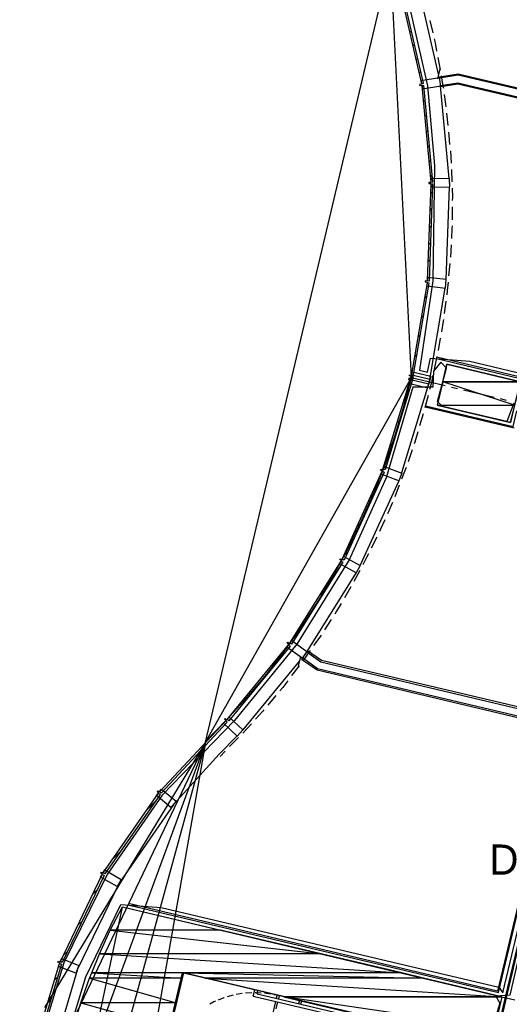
# Model space of a CAD drawing. Header units: feet. Extents: x -79 to 198, y -22 to 181.
# Tile 130 of 256: x 14 to 33, y 72 to 111. Entities that reach past the tile are written whole.
import ezdxf
from ezdxf.enums import TextEntityAlignment as Align

# ---------------------------------------------------------------- set-up
doc = ezdxf.new("R2010")
doc.units = ezdxf.units.FT
for name, color, linetype in [('A-AREA-COMUN', 252, 'CONTINUOUS'), ('A-AREA-UNIDAD', 30, 'CONTINUOUS'), ('A-LINEA', 7, 'CONTINUOUS'), ('A-MURO-CONCRETO', 8, 'CONTINUOUS'), ('A-NOMBRE-ESPACIO', 2, 'CONTINUOUS')]:
    doc.layers.add(name, color=color, linetype=linetype)

msp = doc.modelspace()

# ---------------------------------------------------------------- linework, layer by layer
at = {"layer": 'A-AREA-COMUN'}
msp.add_lwpolyline([(52.88, 71.1644), (33.92, 75.6444), (33.12, 72.16), (32.56, 72.1244), (32.72, 71.84), (32.208, 70.2044), (20.08, 73.0489), (18.16, 64.96)], dxfattribs=at)
at = {"layer": 'A-AREA-UNIDAD'}
for points in [[(28.88, 112.5689), (29.84, 108.3733), (30.112, 105.2089), (30.048, 100.6044), (29.52, 97.0489), (29.84, 96.9778), (29.952, 97.5289), (31.52, 97.4044), (33.68, 96.8889)], [(33.28, 95.7333), (32.992, 95.0044), (30.432, 95.6089), (30.24, 95.8044), (30.592, 97.1378), (30.368, 97.3689), (30.08, 97.0133), (30.048, 96.3733), (29.248, 96.3733), (28.192, 92.7644), (26.72, 89.4933), (24.64, 86.1333), (22.16, 83.0933), (19.28, 80.1244), (17.088, 76.96), (15.36, 73.44), (14.272, 69.8489)], [(15.232, 69.5644), (16.24, 72.8889), (17.632, 75.7689), (19.232, 75.6444), (32.672, 72.48), (32.832, 72.2489), (33.68, 75.8044), (34.72, 75.8044), (49.408, 72.32), (49.84, 74.0444), (50.8, 74.0444), (54.08, 73.2444), (54.24, 73.44), (55.28, 73.44), (59.728, 72.3733), (60.32, 72.3733), (61.088, 75.6089), (61.36, 75.84), (62.528, 75.5733), (62.72, 75.36), (61.888, 71.9644), (62.8, 71.9644), (62.96, 71.6089)]]:
    msp.add_lwpolyline(points, dxfattribs=at)
at = {"layer": 'A-LINEA'}
for p, q in [((21.0069, 82.2403), (28.3763, 113.3838)), ((29.195, 96.7636), (28.3763, 113.388)), ((30.28, 108.8444), (29.48, 112.3111)), ((29.9333, 110.9778), (30.0533, 110.4844)), ((29.1333, 110.4978), (29.2, 110.5644)), ((29.2533, 109.9511), (29.32, 110.0178)), ((29.3733, 109.4178), (29.4533, 109.4844)), ((30.2533, 109.5111), (30.3467, 109.0178)), ((30.3333, 109.0578), (30.24, 108.6578)), ((29.5067, 108.8844), (29.5733, 108.9511)), ((31.0533, 108.8044), (30.32, 108.6844)), ((30.3867, 108.7778), (30.4667, 108.2844)), ((31.0533, 108.8578), (45.92, 105.3511)), ((45.9467, 105.2844), (31.0533, 108.8044)), ((29.6133, 108.3378), (29.6667, 108.3778)), ((30.7067, 104.6844), (30.36, 108.3778)), ((30.3733, 108.3911), (31.04, 108.4978)), ((31.04, 108.4444), (30.3733, 108.3378)), ((31.04, 108.4978), (45.88, 104.9911)), ((45.8267, 104.9511), (31.04, 108.4444)), ((29.6667, 107.7378), (29.7467, 107.8044)), ((29.7333, 107.1378), (29.8, 107.2044)), ((30.6, 107.2844), (30.6533, 106.7911)), ((29.7867, 106.5378), (29.8667, 106.6044)), ((29.84, 105.9378), (29.92, 106.0044)), ((30.7467, 105.7911), (30.7733, 105.2978)), ((29.8933, 105.3378), (29.9733, 105.4178)), ((29.96, 104.7378), (30.0267, 104.8178)), ((30.7867, 105.0444), (30.8, 104.5511)), ((30.5867, 100.6578), (30.72, 104.3511)), ((29.96, 104.0844), (30.0533, 104.1644)), ((30.8133, 103.5511), (30.8133, 103.0444)), ((29.9333, 103.4044), (30.0267, 103.4978)), ((29.9067, 102.7378), (30, 102.8178)), ((29.88, 102.0578), (29.9733, 102.1378)), ((30.7733, 102.0444), (30.7467, 101.5511)), ((29.8533, 101.3778), (29.9467, 101.4578)), ((30.7333, 101.2978), (30.68, 100.8044)), ((29.84, 100.6978), (29.92, 100.7778)), ((29.72, 99.9378), (29.8267, 100.0311)), ((29.9333, 96.6844), (30.5467, 100.3244)), ((30.5733, 99.8044), (30.5067, 99.3111)), ((29.5867, 99.1511), (29.6933, 99.2444)), ((29.4533, 98.3644), (29.56, 98.4711)), ((30.3467, 98.3244), (30.2667, 97.8311)), ((29.32, 97.5911), (29.4267, 97.6844)), ((30.2133, 97.5911), (30.1067, 97.0978)), ((33.76, 96.7244), (30.2133, 97.5644)), ((29.1867, 96.8044), (29.2933, 96.8978)), ((29.2933, 96.8578), (29.2133, 96.8711)), ((21.0069, 82.2403), (29.1973, 96.7601)), ((21.0069, 82.2403), (29.1973, 96.7601)), ((21.0069, 82.2403), (29.1973, 96.7601)), ((21.0069, 82.2403), (29.1973, 96.7601)), ((21.0069, 82.2403), (29.1973, 96.7601)), ((29.88, 96.4978), (28.8, 92.9644)), ((29.24, 96.6311), (29.16, 96.6578)), ((29.1867, 96.7644), (30.5467, 96.4444)), ((30, 96.5644), (29.92, 96.2844)), ((30.0533, 96.8578), (30, 96.5644)), ((30.7867, 96.3778), (31.0267, 96.3244)), ((31.2667, 96.2711), (32.4933, 95.9778)), ((28.92, 95.8978), (29.04, 96.0044)), ((29.8667, 96.0444), (29.7333, 95.5511)), ((32.7333, 95.9244), (32.9733, 95.8578)), ((29.6667, 95.3111), (29.52, 94.8311)), ((33.2933, 94.7378), (29.7467, 95.5778)), ((28.64, 94.9644), (28.76, 95.0844)), ((28.3467, 94.0444), (28.48, 94.1644)), ((29.2267, 93.8844), (29.0667, 93.4044)), ((28.0667, 93.1244), (28.2, 93.2444)), ((28.6933, 92.6444), (27.16, 89.2844)), ((28.7067, 92.4711), (28.5333, 92.0044)), ((27.56, 91.9778), (27.72, 92.1378)), ((28.44, 91.7778), (28.24, 91.3244)), ((27.0267, 90.8178), (27.2, 90.9778)), ((27.8267, 90.4044), (27.6, 89.9644)), ((26.5067, 89.6578), (26.6667, 89.8178)), ((27.1467, 89.0711), (26.9067, 88.6311)), ((27, 88.9911), (25.04, 85.8444)), ((25.5733, 88.1111), (25.8133, 88.3511)), ((26.7867, 88.4178), (26.5333, 87.9778)), ((26, 87.1244), (25.7333, 86.7111)), ((24.5467, 86.4844), (24.8, 86.7244)), ((24.7067, 85.2578), (24.8, 85.6444)), ((25.4533, 85.1511), (24.8667, 85.5911)), ((25.1733, 85.8844), (24.88, 85.4711)), ((25.04, 85.8311), (25.5867, 85.4311)), ((25.6133, 85.4844), (25.0667, 85.8711)), ((24.7467, 85.4711), (22.4933, 82.7244)), ((24.7333, 85.2711), (24.4267, 84.8844)), ((25.44, 85.1111), (40.2933, 81.5911)), ((40.36, 81.6311), (25.4533, 85.1511)), ((25.5867, 85.4311), (40.4267, 81.9244)), ((40.3867, 81.9911), (25.6133, 85.4844)), ((22.32, 83.6978), (22.84, 84.1911)), ((23.8, 84.0978), (23.48, 83.7111)), ((22.8267, 82.9644), (22.4933, 82.5911)), ((22.2667, 82.4844), (21.5467, 81.7511)), ((22.32, 82.4178), (21.96, 82.0578)), ((22.4, 82.6044), (22.3733, 82.5911)), ((22.4, 82.6178), (22.4, 82.6044)), ((21.0013, 82.226), (13.6073, 62.1446)), ((21.0013, 82.226), (13.6201, 66.7627)), ((21.0013, 82.226), (14.3466, 57.9612)), ((21.0013, 82.226), (14.5932, 71.6717)), ((21.0013, 82.226), (14.5932, 71.6717)), ((21.0013, 82.226), (15.957, 53.5946)), ((21.7867, 81.8711), (21.5867, 81.6711)), ((18.6933, 79.5644), (18.9867, 79.8578)), ((34.12, 78.6311), (32.6267, 72.3244)), ((32.6667, 72.2711), (34.16, 78.5778)), ((17.3467, 77.6178), (17.64, 77.9111)), ((16.52, 76.1778), (16.68, 76.3378)), ((17.9733, 75.7378), (32.6667, 72.2711)), ((32.6267, 72.3244), (17.9867, 75.7911)), ((33.8267, 75.8711), (32.96, 72.1911)), ((33.0267, 72.2311), (33.8667, 75.8044)), ((17.6891, 75.6643), (14.9075, 62.6253)), ((17.6933, 75.6711), (32.8, 72.0978)), ((15.9333, 74.9644), (16.1067, 75.1244)), ((15.3467, 73.7511), (15.52, 73.9111)), ((15.9067, 73.1911), (14.8933, 69.7911)), ((15, 72.7644), (15.12, 72.8844)), ((22.1067, 72.1644), (21.8667, 72.0978)), ((22.4667, 72.2311), (22.2267, 72.1911)), ((22.84, 72.2578), (22.6, 72.2444)), ((22.8933, 72.1244), (22.96, 72.3644)), ((23.0533, 72.2178), (23.08, 72.3378)), ((23.0533, 72.2178), (32.6933, 69.9378)), ((23.8533, 72.1644), (23.72, 72.1778)), ((23.8533, 72.1644), (23.8133, 72.0444)), ((32.96, 72.1911), (32.64, 70.8444)), ((32.7067, 70.8844), (33.0267, 72.2311)), ((14.72, 71.8444), (14.84, 71.9644)), ((22.8933, 72.1244), (32.7867, 69.7911)), ((23.7867, 71.9111), (23.0267, 68.6711)), ((23.8667, 71.8978), (23.8, 71.6178)), ((23.9333, 72.1378), (23.9067, 72.0178)), ((24.7467, 71.9511), (24.7067, 71.8311)), ((24.8267, 71.9244), (24.7867, 71.8044)), ((32.8, 72.0978), (32.3467, 70.1511)), ((32.8, 72.0978), (33.32, 71.9778))]:
    msp.add_line(p, q, dxfattribs=at)
for points in [[(29.68, 108.4844), (28.8133, 112.2311), (28.7333, 112.2178), (29.6, 108.4578), (29.68, 108.4844)], [(30.1067, 110.2444), (30.1467, 110.0844), (30.2, 109.7511)], [(29.6, 108.4444), (29.52, 108.4311), (29.5333, 108.3911), (29.6133, 108.4044), (29.64, 108.2578), (30.3733, 108.3778), (30.32, 108.6978), (29.5867, 108.5778), (29.6, 108.4444)], [(30.3733, 108.3378), (30.32, 108.7378), (31.0533, 108.8578)], [(30.0533, 104.5511), (29.6933, 108.3911), (29.6133, 108.3778), (29.9733, 104.5378), (30.0533, 104.5511)], [(30.3467, 108.5111), (30.3467, 108.5378), (30.3467, 108.5644)], [(30.5067, 108.0311), (30.56, 107.6444), (30.5733, 107.5378)], [(30.68, 106.5378), (30.6933, 106.4044), (30.72, 106.0444)], [(29.92, 100.6044), (30.0533, 104.4578), (29.9733, 104.4578), (29.8267, 100.6178), (29.92, 100.6044)], [(29.9733, 104.5244), (29.8933, 104.5244), (29.8933, 104.4844), (29.9733, 104.4844), (29.9867, 104.3378), (30.7333, 104.3511), (30.72, 104.6844), (29.9733, 104.6711), (29.9733, 104.5244)], [(30.72, 104.4978), (30.7333, 104.5244), (30.72, 104.5511)], [(30.8133, 104.2978), (30.8267, 103.9378), (30.8133, 103.8044)], [(30.8133, 102.8044), (30.8, 102.6978), (30.7867, 102.2978)], [(29.2533, 96.7244), (29.9067, 100.5111), (29.8267, 100.5244), (29.1733, 96.7378), (29.2533, 96.7244)], [(29.8267, 100.5911), (29.7467, 100.6044), (29.7467, 100.5644), (29.8267, 100.5511), (29.8133, 100.4044), (30.56, 100.3244), (30.5867, 100.6578), (29.84, 100.7378), (29.8267, 100.5911)], [(30.5733, 100.4711), (30.5733, 100.4978), (30.5733, 100.5111)], [(30.6667, 100.5511), (30.6267, 100.2311), (30.6133, 100.0578)], [(30.48, 99.0711), (30.4667, 99.0044), (30.4, 98.5778)], [(30.2, 97.5111), (33.6933, 96.6844), (33.5467, 96.0711)], [(33.1467, 94.9644), (33.5333, 96.5911), (30.6133, 97.2844), (30.2267, 95.6578), (33.1467, 94.9644)], [(29.2, 96.8044), (29.12, 96.8311), (29.12, 96.8711), (29.2, 96.8444), (29.24, 96.9911), (29.9733, 96.8178), (29.8933, 96.4978), (29.16, 96.6711), (29.2, 96.8044)], [(29.1867, 96.7644), (28.88, 95.5911), (28.5333, 94.4444), (28.1467, 93.2978), (27.7067, 92.1778), (27.2133, 91.0711), (26.6933, 89.9911), (26.12, 88.9378), (25.5067, 87.8978), (24.8533, 86.8844), (24.16, 85.8978), (23.4267, 84.9378), (22.6533, 84.0178), (21.84, 83.1244), (21, 82.2578)], [(29.2667, 96.7644), (28.1467, 93.0844), (28.0667, 93.1111), (29.1867, 96.7911), (29.2667, 96.7644)], [(29.1733, 96.7111), (29.0933, 96.7378), (29.08, 96.6844), (29.16, 96.6711), (29.1333, 96.5244), (29.8533, 96.3511), (29.9333, 96.6844), (29.2133, 96.8578), (29.1733, 96.7111)], [(29.8933, 96.4978), (29.9067, 96.5111), (29.9067, 96.5378)], [(29.9333, 96.6844), (29.9333, 96.6578), (29.92, 96.6311)], [(29.76, 95.6311), (33.2533, 94.8044), (33.4, 95.4311)], [(29.4533, 94.5911), (29.3333, 94.1778), (29.3067, 94.1244)], [(28.1067, 92.9911), (26.52, 89.4844), (26.44, 89.5244), (28.04, 93.0311), (28.1067, 92.9911)], [(28.0533, 93.0444), (27.9733, 93.0711), (27.9867, 93.1111), (28.0667, 93.0844), (28.1067, 93.2178), (28.8133, 92.9511), (28.6933, 92.6444), (28, 92.9111), (28.0533, 93.0444)], [(28.9867, 93.1778), (28.92, 93.0178), (28.8, 92.7111)], [(28.76, 92.8178), (28.76, 92.8044), (28.7467, 92.7778)], [(28.1333, 91.0844), (27.9733, 90.7244), (27.9333, 90.6311)], [(26.4667, 89.4044), (24.4267, 86.1378), (24.36, 86.1778), (26.4, 89.4444), (26.4667, 89.4044)], [(26.4133, 89.4711), (26.3467, 89.5111), (26.36, 89.5378), (26.44, 89.4978), (26.5067, 89.6311), (27.16, 89.2711), (27, 88.9778), (26.3467, 89.3378), (26.4133, 89.4711)], [(27.4933, 89.7378), (27.4267, 89.6178), (27.2667, 89.2978)], [(27.0933, 89.1511), (27.08, 89.1244), (27.0667, 89.1111)], [(26.4, 87.7644), (26.2133, 87.4578), (26.1467, 87.3378)], [(24.3333, 86.1244), (24.2533, 86.1778), (24.28, 86.2178), (24.3467, 86.1644), (24.44, 86.2844), (25.04, 85.8444), (24.8533, 85.5778), (24.24, 86.0178), (24.3333, 86.1244)], [(25.6, 86.4978), (25.5467, 86.4178), (25.3067, 86.0844)], [(24.3733, 86.0578), (21.9333, 83.0844), (21.8667, 83.1378), (24.3067, 86.1111), (24.3733, 86.0578)], [(25.0667, 85.8711), (24.8267, 85.5378), (25.44, 85.1111)], [(24.96, 85.7244), (24.9467, 85.7111), (24.9333, 85.6844)], [(24.28, 84.6844), (24.08, 84.4178), (23.96, 84.2844)], [(21.8267, 83.0978), (21.76, 83.1511), (21.7867, 83.1778), (21.8533, 83.1244), (21.9467, 83.2311), (22.4933, 82.7244), (22.2667, 82.4711), (21.72, 82.9911), (21.8267, 83.0978)], [(23.32, 83.5244), (23.28, 83.4711), (22.9867, 83.1511)], [(21.8667, 83.0311), (19.24, 80.2044), (19.1867, 80.2711), (21.8133, 83.0844), (21.8667, 83.0311)], [(21.5467, 81.7511), (19.7467, 79.7644), (17.56, 76.6178), (15.9067, 73.1911)], [(19.2, 80.1511), (17, 76.9911), (16.9333, 77.0311), (19.1333, 80.2044), (19.2, 80.1511)], [(19.1333, 80.2178), (19.08, 80.2711), (19.1067, 80.2978), (19.16, 80.2578), (19.2533, 80.3644), (19.84, 79.8844), (19.6267, 79.6311), (19.0533, 80.1111), (19.1333, 80.2178)], [(16.9733, 76.9244), (15.2933, 73.4578), (15.2267, 73.4978), (16.8933, 76.9644), (16.9733, 76.9244)], [(16.9067, 76.9778), (16.8267, 77.0311), (16.8533, 77.0578), (16.92, 77.0178), (17, 77.1511), (17.64, 76.7644), (17.48, 76.4844), (16.8267, 76.8578), (16.9067, 76.9778)], [(15.2667, 73.3911), (14.2133, 69.8578), (14.1333, 69.8844), (15.1867, 73.4178), (15.2667, 73.3911)], [(15.2, 73.4444), (15.12, 73.4711), (15.1333, 73.5111), (15.2133, 73.4711), (15.2667, 73.6178), (15.96, 73.3378), (15.84, 73.0311), (15.1467, 73.2978), (15.2, 73.4444)], [(32.8, 72.0978), (32.3467, 70.1511), (20.12, 73.0444), (18.2, 64.9378), (30.4267, 62.0444), (29.7333, 59.1244), (14.9067, 62.6311)], [(23.2133, 72.2444), (23, 72.2578), (22.9733, 72.2578)], [(23.5867, 72.2044), (23.4267, 72.2311), (23.3467, 72.2444)], [(21.4, 71.9244), (21.3333, 71.8978), (21.1733, 71.8044)], [(21.7467, 72.0578), (21.7333, 72.0578), (21.5067, 71.9644)]]:
    msp.add_lwpolyline(points, dxfattribs=at)
at = {"layer": 'A-MURO-CONCRETO'}
for points in [[(30.6133, 97.2844), (33.5333, 96.5911), (30.4533, 96.5911), (30.6133, 97.2844), (30.6133, 97.2844)], [(30.4533, 96.5911), (30.2267, 95.6578), (33.3067, 95.6578), (30.4533, 96.5911)], [(30.4533, 96.5911), (33.5333, 96.5911), (33.3067, 95.6578), (30.4533, 96.5911), (30.4533, 96.5911)], [(30.2267, 95.6578), (33.3067, 95.6578), (33.1467, 94.9644), (30.2267, 95.6578), (30.2267, 95.6578)], [(17.6933, 75.6711), (21.6, 74.7511), (17.2133, 74.7511), (17.6933, 75.6711), (17.6933, 75.6711)], [(17.2133, 74.7511), (25.6, 73.8044), (16.7867, 73.8044), (17.2133, 74.7511), (17.2133, 74.7511)], [(21.6, 74.7511), (17.2133, 74.7511), (25.6, 73.8044), (21.6, 74.7511)], [(16.7867, 73.8044), (28.8133, 73.0444), (16.48, 73.0444), (16.7867, 73.8044), (16.7867, 73.8044)], [(25.6, 73.8044), (16.7867, 73.8044), (28.8133, 73.0444), (25.6, 73.8044)], [(16.48, 73.0444), (20.0667, 72.8311), (16.3867, 72.8311), (16.48, 73.0444), (16.48, 73.0444)], [(20.12, 73.0444), (16.48, 73.0444), (20.0667, 72.8311), (20.12, 73.0444)], [(28.8133, 73.0444), (20.12, 73.0444), (29.68, 72.8311), (28.8133, 73.0444)], [(20.12, 73.0444), (29.68, 72.8311), (20.9867, 72.8311), (20.12, 73.0444), (20.12, 73.0444)], [(16.3867, 72.8311), (19.84, 71.8578), (16.04, 71.8578), (16.3867, 72.8311), (16.3867, 72.8311)], [(20.0667, 72.8311), (16.3867, 72.8311), (19.84, 71.8578), (20.0667, 72.8311)], [(29.68, 72.8311), (20.9867, 72.8311), (32.8, 72.0978), (29.68, 72.8311)], [(20.9867, 72.8311), (32.8, 72.0978), (24.12, 72.0978), (20.9867, 72.8311), (20.9867, 72.8311)], [(16.04, 71.8578), (19.6, 70.8578), (15.7333, 70.8578), (16.04, 71.8578), (16.04, 71.8578)], [(19.84, 71.8578), (16.04, 71.8578), (19.6, 70.8578), (19.84, 71.8578)], [(24.12, 72.0978), (29.3333, 70.8578), (32.5067, 70.8578), (24.12, 72.0978)], [(24.12, 72.0978), (32.8, 72.0978), (32.5067, 70.8578), (24.12, 72.0978), (24.12, 72.0978)]]:
    msp.add_lwpolyline(points, dxfattribs=at)

# ---------------------------------------------------------------- texts
at = {"layer": 'A-NOMBRE-ESPACIO'}
msp.add_text('Dormitorio', height=1.2, dxfattribs=at).set_placement((36, 76.96), align=Align.CENTER)

doc.saveas('drawing.dxf')
